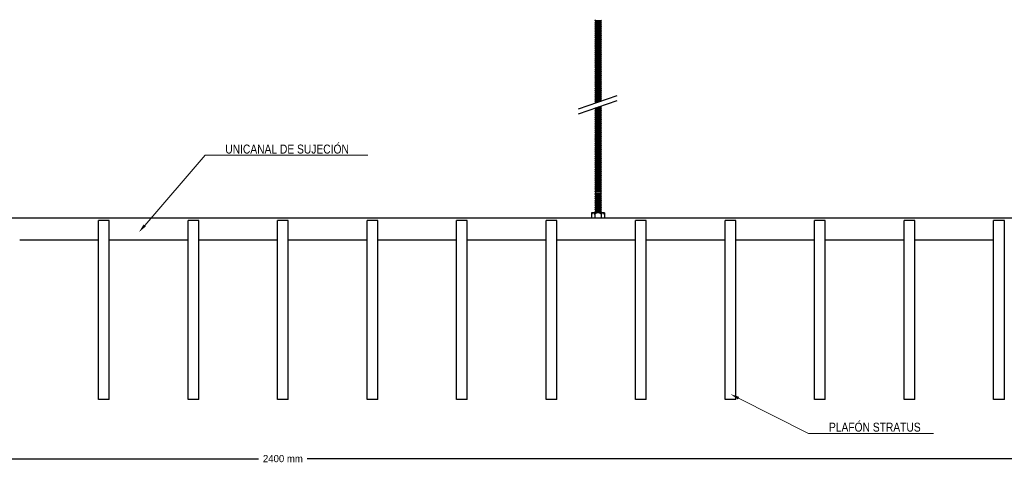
# Model space of a CAD drawing. Header units: millimetres. Extents: x 2538 to 24562, y 4449 to 23795.
# Tile 75 of 256: x 3786 to 4886, y 21122 to 21624. Entities that reach past the tile are written whole.
import ezdxf
from ezdxf import colors
from ezdxf.entities.mleader import LeaderData, LeaderLine
from ezdxf.math import Vec2, Vec3

# ---------------------------------------------------------------- set-up
doc = ezdxf.new("R2010")
doc.units = ezdxf.units.MM
doc.header["$PDMODE"] = 3
doc.linetypes.add('HIDDEN', pattern=[0.375, 0.25, -0.125])
doc.layers.add('_HD_tornillo', color=30, linetype='Continuous')
doc.layers.add('HD021_Text', color=2, linetype='Continuous', lineweight=9)
doc.layers.add('Make2D$Visible$Curves', color=7, linetype='Continuous', true_color=0x000000)
doc.layers.add('MEDIDAS', color=1, linetype='Continuous', true_color=0xff0000)
doc.styles.add('Arial Narrow', font='ARIALN.TTF')
doc.dimstyles.new('HD_DIM', dxfattribs={"dimtxt": 8, "dimasz": 2, "dimexe": 1, "dimexo": 0, "dimgap": 2, "dimtad": 0, "dimdec": 0, "dimzin": 0, "dimdsep": 46, "dimtxsty": 'Standard', "dimcen": 0, "dimclrd": 256, "dimclre": 251, "dimclrt": 7, "dimadec": 0, "dimazin": 0, "dimtp": 0.05, "dimtm": 0.05, "dimtfac": 0.6, "dimtdec": 0, "dimtofl": 0, "dimtmove": 0, "dimatfit": 3, "dimfxl": 1, "dimtolj": 2, "dimtzin": 0, "dimarcsym": 0})

# ---------------------------------------------------------------- blocks, each defined once
blk = doc.blocks.new('*D29')
at = {"layer": 'Defpoints', "color": 0, "transparency": 16777216}
for p in [(2879.7, 21199.7), (5279.7, 21199.7), (5279.7, 21133.7)]:
    blk.add_point(p, dxfattribs=at)
at = {"layer": 'MEDIDAS', "color": 251, "linetype": 'HIDDEN', "lineweight": -2, "transparency": 16777216}
for p, q in [((2879.7, 21199.7), (2879.7, 21132.7)), ((5279.7, 21199.7), (5279.7, 21132.7))]:
    blk.add_line(p, q, dxfattribs=at)
at = {"layer": 'MEDIDAS', "lineweight": -2, "transparency": 16777216}
for p, q in [((2881.7, 21133.7), (4052.3, 21133.7)), ((5277.7, 21133.7), (4107, 21133.7))]:
    blk.add_line(p, q, dxfattribs=at)
at = {"layer": 'MEDIDAS', "transparency": 16777216}
for points in [[(2881.7, 21134.1), (2881.7, 21133.4), (2879.7, 21133.7)], [(5277.7, 21134.1), (5277.7, 21133.4), (5279.7, 21133.7)]]:
    blk.add_solid(points, dxfattribs=at)
at = {"layer": 'MEDIDAS', "color": 7, "transparency": 16777216, "insert": (4079.7, 21133.7), "char_height": 8, "attachment_point": 5}
blk.add_mtext('\\A2;2400 mm', dxfattribs=at)

msp = doc.modelspace()

# ---------------------------------------------------------------- linework, layer by layer
at = {"layer": '_HD_tornillo'}
for p, q in [((4428.8, 21623.9), (4428.2, 21623.1)), ((4428.2, 21623.1), (4435.3, 21623.3)), ((4428.2, 21623.1), (4428.8, 21622.4)), ((4428.8, 21621.5), (4428.2, 21620.7)), ((4428.2, 21620.7), (4435.3, 21620.9)), ((4428.2, 21620.7), (4428.8, 21620)), ((4428.8, 21619.2), (4428.2, 21618.4)), ((4428.2, 21618.4), (4435.3, 21618.6)), ((4428.2, 21618.4), (4428.8, 21617.7)), ((4428.8, 21616.9), (4428.2, 21616.1)), ((4428.2, 21616.1), (4435.3, 21616.2)), ((4428.2, 21616.1), (4428.8, 21615.4)), ((4428.8, 21622.4), (4434.8, 21622.6)), ((4428.8, 21622.4), (4428.8, 21621.5)), ((4428.8, 21621.5), (4434.8, 21621.8)), ((4428.8, 21620), (4434.8, 21620.3)), ((4428.8, 21620), (4428.8, 21619.2)), ((4428.8, 21619.2), (4434.8, 21619.5)), ((4428.8, 21617.7), (4434.8, 21618)), ((4428.8, 21617.7), (4428.8, 21616.9)), ((4428.8, 21616.9), (4434.8, 21617.1)), ((4428.8, 21615.4), (4434.8, 21615.6)), ((4428.8, 21615.4), (4428.8, 21614.5)), ((4434.8, 21624.1), (4435.3, 21623.3)), ((4434.8, 21622.6), (4435.3, 21623.3)), ((4434.8, 21622.6), (4434.8, 21621.8)), ((4434.8, 21621.8), (4435.3, 21620.9)), ((4434.8, 21620.3), (4435.3, 21620.9)), ((4434.8, 21620.3), (4434.8, 21619.5)), ((4434.8, 21619.5), (4435.3, 21618.6)), ((4434.8, 21618), (4435.3, 21618.6)), ((4434.8, 21618), (4434.8, 21617.1)), ((4434.8, 21617.1), (4435.3, 21616.2)), ((4434.8, 21615.6), (4435.3, 21616.2)), ((4434.8, 21615.6), (4434.8, 21614.7)), ((4428.8, 21614.5), (4428.2, 21613.7)), ((4428.2, 21613.7), (4435.3, 21613.9)), ((4428.2, 21613.7), (4428.8, 21613)), ((4428.8, 21612.1), (4428.2, 21611.3)), ((4428.2, 21611.3), (4435.3, 21611.5)), ((4428.2, 21611.3), (4428.8, 21610.6)), ((4428.8, 21609.7), (4428.2, 21608.9)), ((4428.2, 21608.9), (4435.3, 21609)), ((4428.2, 21608.9), (4428.8, 21608.2)), ((4428.8, 21607.3), (4428.2, 21606.5)), ((4428.2, 21606.5), (4435.3, 21606.6)), ((4428.2, 21606.5), (4428.8, 21605.8)), ((4428.8, 21604.9), (4428.2, 21604.1)), ((4428.2, 21604.1), (4435.3, 21604.2)), ((4428.2, 21604.1), (4428.8, 21603.4)), ((4428.8, 21614.5), (4434.8, 21614.7)), ((4428.8, 21613), (4434.8, 21613.3)), ((4428.8, 21613), (4428.8, 21612.1)), ((4428.8, 21612.1), (4434.8, 21612.3)), ((4428.8, 21610.6), (4434.8, 21610.8)), ((4428.8, 21610.6), (4428.8, 21609.7)), ((4428.8, 21609.7), (4434.8, 21609.9)), ((4428.8, 21608.2), (4434.8, 21608.4)), ((4428.8, 21608.2), (4428.8, 21607.3)), ((4428.8, 21607.3), (4434.8, 21607.5)), ((4428.8, 21605.8), (4434.8, 21606)), ((4428.8, 21605.8), (4428.8, 21604.9)), ((4428.8, 21604.9), (4434.8, 21605.1)), ((4434.8, 21614.8), (4435.3, 21613.9)), ((4434.8, 21613.3), (4435.3, 21613.9)), ((4434.8, 21613.3), (4434.8, 21612.3)), ((4434.8, 21612.3), (4435.3, 21611.5)), ((4434.8, 21610.8), (4435.3, 21611.5)), ((4434.8, 21610.8), (4434.8, 21609.9)), ((4434.8, 21609.9), (4435.3, 21609)), ((4434.8, 21608.4), (4435.3, 21609)), ((4434.8, 21608.4), (4434.8, 21607.5)), ((4434.8, 21607.5), (4435.3, 21606.6)), ((4434.8, 21606), (4435.3, 21606.6)), ((4434.8, 21606), (4434.8, 21605.1)), ((4434.8, 21605.1), (4435.3, 21604.2)), ((4434.8, 21603.6), (4435.3, 21604.2)), ((4428.8, 21602.5), (4428.2, 21601.7)), ((4428.2, 21601.7), (4435.3, 21601.8)), ((4428.2, 21601.7), (4428.8, 21601)), ((4428.8, 21600.2), (4428.2, 21599.4)), ((4428.2, 21599.4), (4435.3, 21599.6)), ((4428.2, 21599.4), (4428.8, 21598.7)), ((4428.8, 21597.8), (4428.2, 21597)), ((4428.2, 21597), (4435.3, 21597.2)), ((4428.2, 21597), (4428.8, 21596.3)), ((4428.8, 21595.5), (4428.2, 21594.7)), ((4428.2, 21594.7), (4435.3, 21594.8)), ((4428.2, 21594.7), (4428.8, 21594)), ((4428.8, 21593.2), (4428.2, 21592.4)), ((4428.8, 21603.4), (4434.8, 21603.6)), ((4428.8, 21603.4), (4428.8, 21602.5)), ((4428.8, 21602.5), (4434.8, 21602.7)), ((4428.8, 21601), (4434.8, 21601.2)), ((4428.8, 21601), (4428.8, 21600.2)), ((4428.8, 21600.2), (4434.8, 21600.4)), ((4428.8, 21598.7), (4434.8, 21598.9)), ((4428.8, 21598.7), (4428.8, 21597.8)), ((4428.8, 21597.8), (4434.8, 21598.1)), ((4428.8, 21596.3), (4434.8, 21596.6)), ((4428.8, 21596.3), (4428.8, 21595.5)), ((4428.8, 21595.5), (4434.8, 21595.7)), ((4428.8, 21594), (4434.8, 21594.2)), ((4428.8, 21594), (4428.8, 21593.2)), ((4428.8, 21593.2), (4434.8, 21593.4)), ((4434.8, 21603.6), (4434.8, 21602.7)), ((4434.8, 21602.7), (4435.3, 21601.8)), ((4434.8, 21601.2), (4435.3, 21601.8)), ((4434.8, 21601.2), (4434.8, 21600.4)), ((4434.8, 21600.4), (4435.3, 21599.6)), ((4434.8, 21598.9), (4435.3, 21599.6)), ((4434.8, 21598.9), (4434.8, 21598.1)), ((4434.8, 21598.1), (4435.3, 21597.2)), ((4434.8, 21596.6), (4435.3, 21597.2)), ((4434.8, 21596.6), (4434.8, 21595.7)), ((4434.8, 21595.7), (4435.3, 21594.8)), ((4434.8, 21594.2), (4435.3, 21594.8)), ((4434.8, 21594.2), (4434.8, 21593.4)), ((4434.8, 21593.4), (4435.3, 21592.6)), ((4428.2, 21592.4), (4435.3, 21592.6)), ((4428.2, 21592.4), (4428.8, 21591.7)), ((4428.8, 21590.7), (4428.2, 21589.9)), ((4428.2, 21589.9), (4435.3, 21590)), ((4428.2, 21589.9), (4428.8, 21589.2)), ((4428.8, 21588.4), (4428.2, 21587.6)), ((4428.2, 21587.6), (4435.3, 21587.7)), ((4428.2, 21587.6), (4428.8, 21586.9)), ((4428.8, 21586), (4428.2, 21585.2)), ((4428.2, 21585.2), (4435.3, 21585.4)), ((4428.2, 21585.2), (4428.8, 21584.5)), ((4428.8, 21583.7), (4428.2, 21582.8)), ((4428.2, 21582.8), (4435.3, 21583)), ((4428.2, 21582.8), (4428.8, 21582.2)), ((4428.8, 21591.7), (4434.8, 21591.9)), ((4428.8, 21591.7), (4428.8, 21590.7)), ((4428.8, 21590.7), (4434.8, 21590.9)), ((4428.8, 21589.2), (4434.8, 21589.4)), ((4428.8, 21589.2), (4428.8, 21588.4)), ((4428.8, 21588.4), (4434.8, 21588.6)), ((4428.8, 21586.9), (4434.8, 21587.1)), ((4428.8, 21586.9), (4428.8, 21586)), ((4428.8, 21586), (4434.8, 21586.3)), ((4428.8, 21584.5), (4434.8, 21584.8)), ((4428.8, 21584.5), (4428.8, 21583.7)), ((4428.8, 21583.7), (4434.8, 21583.9)), ((4428.8, 21582.2), (4434.8, 21582.4)), ((4428.8, 21582.2), (4428.8, 21581.3)), ((4434.8, 21591.9), (4435.3, 21592.6)), ((4434.8, 21591.9), (4434.8, 21590.9)), ((4434.8, 21590.9), (4435.3, 21590)), ((4434.8, 21589.4), (4435.3, 21590)), ((4434.8, 21589.4), (4434.8, 21588.6)), ((4434.8, 21588.6), (4435.3, 21587.7)), ((4434.8, 21587.1), (4435.3, 21587.7)), ((4434.8, 21587.1), (4434.8, 21586.3)), ((4434.8, 21586.3), (4435.3, 21585.4)), ((4434.8, 21584.8), (4435.3, 21585.4)), ((4434.8, 21584.8), (4434.8, 21583.9)), ((4434.8, 21583.9), (4435.3, 21583)), ((4434.8, 21582.4), (4435.3, 21583)), ((4434.8, 21582.4), (4434.8, 21581.5)), ((4428.8, 21581.3), (4428.2, 21580.4)), ((4428.2, 21580.4), (4435.3, 21580.6)), ((4428.2, 21580.4), (4428.8, 21579.8)), ((4428.8, 21578.9), (4428.2, 21578.1)), ((4428.2, 21578.1), (4435.3, 21578.2)), ((4428.2, 21578.1), (4428.8, 21577.4)), ((4428.8, 21576.6), (4428.2, 21575.8)), ((4428.2, 21575.8), (4435.3, 21575.9)), ((4428.2, 21575.8), (4428.8, 21575.1)), ((4428.8, 21574.2), (4428.2, 21573.4)), ((4428.2, 21573.4), (4435.3, 21573.6)), ((4428.2, 21573.4), (4428.8, 21572.7)), ((4428.8, 21571.9), (4428.2, 21571)), ((4428.2, 21571), (4435.3, 21571.2)), ((4428.2, 21571), (4428.8, 21570.4)), ((4428.8, 21581.3), (4434.8, 21581.5)), ((4428.8, 21579.8), (4434.8, 21580)), ((4428.8, 21579.8), (4428.8, 21578.9)), ((4428.8, 21578.9), (4434.8, 21579.1)), ((4428.8, 21577.4), (4434.8, 21577.6)), ((4428.8, 21577.4), (4428.8, 21576.6)), ((4428.8, 21576.6), (4434.8, 21576.8)), ((4428.8, 21575.1), (4434.8, 21575.3)), ((4428.8, 21575.1), (4428.8, 21574.2)), ((4428.8, 21574.2), (4434.8, 21574.5)), ((4428.8, 21572.7), (4434.8, 21573)), ((4428.8, 21572.7), (4428.8, 21571.9)), ((4428.8, 21571.9), (4434.8, 21572.1)), ((4434.8, 21581.5), (4435.3, 21580.6)), ((4434.8, 21580), (4435.3, 21580.6)), ((4434.8, 21580), (4434.8, 21579.1)), ((4434.8, 21579.1), (4435.3, 21578.2)), ((4434.8, 21577.6), (4435.3, 21578.2)), ((4434.8, 21577.6), (4434.8, 21576.8)), ((4434.8, 21576.8), (4435.3, 21575.9)), ((4434.8, 21575.3), (4435.3, 21575.9)), ((4434.8, 21575.3), (4434.8, 21574.5)), ((4434.8, 21574.5), (4435.3, 21573.6)), ((4434.8, 21573), (4435.3, 21573.6)), ((4434.8, 21573), (4434.8, 21572.1)), ((4434.8, 21572.1), (4435.3, 21571.2)), ((4434.8, 21570.6), (4435.3, 21571.2)), ((4428.8, 21569.4), (4428.2, 21568.6)), ((4428.2, 21568.6), (4435.3, 21568.8)), ((4428.2, 21568.6), (4428.8, 21568)), ((4428.8, 21567), (4428.2, 21566.2)), ((4428.2, 21566.2), (4435.3, 21566.4)), ((4428.2, 21566.2), (4428.8, 21565.5)), ((4428.8, 21564.6), (4428.2, 21563.8)), ((4428.2, 21563.8), (4435.3, 21564)), ((4428.2, 21563.8), (4428.8, 21563.1)), ((4428.8, 21562.2), (4428.2, 21561.4)), ((4428.2, 21561.4), (4435.3, 21561.6)), ((4428.2, 21561.4), (4428.8, 21560.7)), ((4428.8, 21570.4), (4434.8, 21570.6)), ((4428.8, 21570.4), (4428.8, 21569.4)), ((4428.8, 21569.4), (4434.8, 21569.7)), ((4428.8, 21568), (4434.8, 21568.2)), ((4428.8, 21568), (4428.8, 21567)), ((4428.8, 21567), (4434.8, 21567.3)), ((4428.8, 21565.5), (4434.8, 21565.8)), ((4428.8, 21565.5), (4428.8, 21564.6)), ((4428.8, 21564.6), (4434.8, 21564.9)), ((4428.8, 21563.1), (4434.8, 21563.4)), ((4428.8, 21563.1), (4428.8, 21562.2)), ((4428.8, 21562.2), (4434.8, 21562.4)), ((4428.8, 21560.7), (4434.8, 21561)), ((4428.8, 21560.7), (4428.8, 21559.8)), ((4428.8, 21559.8), (4434.8, 21560.1)), ((4434.8, 21570.6), (4434.8, 21569.7)), ((4434.8, 21569.7), (4435.3, 21568.8)), ((4434.8, 21568.2), (4435.3, 21568.8)), ((4434.8, 21568.2), (4434.8, 21567.3)), ((4434.8, 21567.3), (4435.3, 21566.4)), ((4434.8, 21565.8), (4435.3, 21566.4)), ((4434.8, 21565.8), (4434.8, 21564.9)), ((4434.8, 21564.9), (4435.3, 21564)), ((4434.8, 21563.4), (4435.3, 21564)), ((4434.8, 21563.4), (4434.8, 21562.4)), ((4434.8, 21562.5), (4435.3, 21561.6)), ((4434.8, 21561), (4435.3, 21561.6)), ((4434.8, 21561), (4434.8, 21560.1)), ((4434.8, 21560.1), (4435.3, 21559.2)), ((4428.8, 21559.8), (4428.2, 21559)), ((4428.2, 21559), (4435.3, 21559.2)), ((4428.2, 21559), (4428.8, 21558.3)), ((4428.8, 21557.5), (4428.2, 21556.7)), ((4428.2, 21556.7), (4435.3, 21556.9)), ((4428.2, 21556.7), (4428.8, 21556.1)), ((4428.8, 21555.2), (4428.2, 21554.4)), ((4428.2, 21554.4), (4435.3, 21554.5)), ((4428.2, 21554.4), (4428.8, 21553.7)), ((4428.8, 21552.8), (4428.2, 21552)), ((4428.2, 21552), (4435.3, 21552.2)), ((4428.2, 21552), (4428.8, 21551.3)), ((4428.8, 21550.6), (4428.2, 21549.7)), ((4428.2, 21549.7), (4435.3, 21549.9)), ((4428.2, 21549.7), (4428.8, 21549.1)), ((4428.8, 21558.3), (4434.8, 21558.6)), ((4428.8, 21558.3), (4428.8, 21557.5)), ((4428.8, 21557.5), (4434.8, 21557.8)), ((4428.8, 21556.1), (4434.8, 21556.3)), ((4428.8, 21556.1), (4428.8, 21555.2)), ((4428.8, 21555.2), (4434.8, 21555.4)), ((4428.8, 21553.7), (4434.8, 21553.9)), ((4428.8, 21553.7), (4428.8, 21552.8)), ((4428.8, 21552.8), (4434.8, 21553.1)), ((4428.8, 21551.3), (4434.8, 21551.6)), ((4428.8, 21551.3), (4428.8, 21550.6)), ((4428.8, 21550.6), (4434.8, 21550.8)), ((4428.8, 21549.1), (4434.8, 21549.3)), ((4428.8, 21549.1), (4428.8, 21548)), ((4434.8, 21558.6), (4435.3, 21559.2)), ((4434.8, 21558.6), (4434.8, 21557.8)), ((4434.8, 21557.8), (4435.3, 21556.9)), ((4434.8, 21556.3), (4435.3, 21556.9)), ((4434.8, 21556.3), (4434.8, 21555.4)), ((4434.8, 21555.4), (4435.3, 21554.5)), ((4434.8, 21553.9), (4435.3, 21554.5)), ((4434.8, 21553.9), (4434.8, 21553.1)), ((4434.8, 21553.1), (4435.3, 21552.2)), ((4434.8, 21551.6), (4435.3, 21552.2)), ((4434.8, 21551.6), (4434.8, 21550.8)), ((4434.8, 21550.8), (4435.3, 21549.9)), ((4434.8, 21549.3), (4435.3, 21549.9)), ((4434.8, 21549.3), (4434.8, 21548.3)), ((4409.8, 21524.6), (4453.3, 21539.6)), ((4428.8, 21548), (4428.2, 21547.2)), ((4428.2, 21547.2), (4435.3, 21547.4)), ((4428.2, 21547.2), (4428.8, 21546.5)), ((4428.8, 21545.7), (4428.2, 21544.9)), ((4428.2, 21544.9), (4435.3, 21545.1)), ((4428.2, 21544.9), (4428.8, 21544.2)), ((4428.8, 21543.4), (4428.2, 21542.6)), ((4428.2, 21542.6), (4435.3, 21542.7)), ((4428.2, 21542.6), (4428.8, 21541.9)), ((4428.8, 21541), (4428.2, 21540.2)), ((4428.2, 21540.2), (4435.3, 21540.4)), ((4428.2, 21540.2), (4428.8, 21539.5)), ((4428.8, 21538.6), (4428.2, 21537.8)), ((4428.8, 21548), (4434.8, 21548.3)), ((4428.8, 21546.5), (4434.8, 21546.8)), ((4428.8, 21546.5), (4428.8, 21545.7)), ((4428.8, 21545.7), (4434.8, 21546)), ((4428.8, 21544.2), (4434.8, 21544.5)), ((4428.8, 21544.2), (4428.8, 21543.4)), ((4428.8, 21543.4), (4434.8, 21543.6)), ((4428.8, 21541.9), (4434.8, 21542.1)), ((4428.8, 21541.9), (4428.8, 21541)), ((4428.8, 21541), (4434.8, 21541.2)), ((4428.8, 21539.5), (4434.8, 21539.7)), ((4428.8, 21539.5), (4428.8, 21538.6)), ((4428.8, 21538.6), (4434.8, 21538.8)), ((4434.8, 21548.3), (4435.3, 21547.4)), ((4434.8, 21546.8), (4435.3, 21547.4)), ((4434.8, 21546.8), (4434.8, 21546)), ((4434.8, 21546), (4435.3, 21545.1)), ((4434.8, 21544.5), (4435.3, 21545.1)), ((4434.8, 21544.5), (4434.8, 21543.6)), ((4434.8, 21543.6), (4435.3, 21542.7)), ((4434.8, 21542.1), (4435.3, 21542.7)), ((4434.8, 21542.1), (4434.8, 21541.2)), ((4434.8, 21541.2), (4435.3, 21540.4)), ((4434.8, 21539.7), (4435.3, 21540.4)), ((4434.8, 21539.7), (4434.8, 21538.8)), ((4434.8, 21538.8), (4435.3, 21538)), ((4409.8, 21519), (4453.3, 21534)), ((4428.2, 21537.8), (4435.3, 21538)), ((4428.2, 21537.8), (4428.8, 21537.1)), ((4428.8, 21536.2), (4428.2, 21535.4)), ((4428.2, 21535.4), (4435.3, 21535.6)), ((4428.2, 21535.4), (4428.8, 21534.7)), ((4428.8, 21533.9), (4428.2, 21533.1)), ((4428.2, 21533.1), (4434.8, 21533.3)), ((4428.2, 21533.1), (4428.8, 21532.4)), ((4428.8, 21531.6), (4428.5, 21531.1)), ((4428.8, 21537.1), (4434.8, 21537.3)), ((4428.8, 21537.1), (4428.8, 21536.2)), ((4428.8, 21536.2), (4434.8, 21536.5)), ((4428.8, 21534.7), (4434.8, 21535)), ((4428.8, 21534.7), (4428.8, 21533.9)), ((4428.8, 21533.9), (4434.8, 21534.2)), ((4428.8, 21532.4), (4432.9, 21532.6)), ((4428.8, 21532.4), (4428.8, 21531.6)), ((4428.8, 21531.6), (4430.1, 21531.6)), ((4433.8, 21527.2), (4435.3, 21527.3)), ((4434.8, 21537.3), (4435.3, 21538)), ((4434.8, 21537.3), (4434.8, 21536.5)), ((4434.8, 21536.5), (4435.3, 21535.6)), ((4434.8, 21535), (4435.3, 21535.6)), ((4434.8, 21535), (4434.8, 21534.2)), ((4434.8, 21534.2), (4435.2, 21533.4)), ((4434.8, 21526.7), (4435.3, 21527.3)), ((4435, 21527.7), (4435.3, 21527.3)), ((4428.8, 21525.5), (4428.2, 21524.7)), ((4428.2, 21524.7), (4435.3, 21524.8)), ((4428.2, 21524.7), (4428.8, 21524)), ((4428.8, 21523.1), (4428.2, 21522.2)), ((4428.2, 21522.2), (4435.3, 21522.4)), ((4428.2, 21522.2), (4428.8, 21521.6)), ((4428.8, 21520.6), (4428.2, 21519.8)), ((4428.2, 21519.8), (4435.3, 21520)), ((4428.2, 21519.8), (4428.8, 21519.1)), ((4428.8, 21518.2), (4428.2, 21517.4)), ((4428.2, 21517.4), (4435.3, 21517.6)), ((4428.2, 21517.4), (4428.8, 21516.7)), ((4428.8, 21525.5), (4434.8, 21525.7)), ((4428.8, 21524), (4434.8, 21524.2)), ((4428.8, 21524), (4428.8, 21523.1)), ((4428.8, 21523.1), (4434.8, 21523.3)), ((4428.8, 21521.6), (4434.8, 21521.8)), ((4428.8, 21521.6), (4428.8, 21520.6)), ((4428.8, 21520.6), (4434.8, 21520.9)), ((4428.8, 21519.1), (4434.8, 21519.4)), ((4428.8, 21519.1), (4428.8, 21518.2)), ((4428.8, 21518.2), (4434.8, 21518.5)), ((4428.8, 21516.7), (4434.8, 21517)), ((4428.8, 21516.7), (4428.8, 21515.8)), ((4428.8, 21515.8), (4434.8, 21516)), ((4431.9, 21526.6), (4434.8, 21526.7)), ((4434.8, 21526.7), (4434.8, 21525.7)), ((4434.8, 21525.7), (4435.3, 21524.8)), ((4434.8, 21524.2), (4435.3, 21524.8)), ((4434.8, 21524.2), (4434.8, 21523.3)), ((4434.8, 21523.3), (4435.3, 21522.4)), ((4434.8, 21521.8), (4435.3, 21522.4)), ((4434.8, 21521.8), (4434.8, 21520.9)), ((4434.8, 21520.9), (4435.3, 21520)), ((4434.8, 21519.4), (4435.3, 21520)), ((4434.8, 21519.4), (4434.8, 21518.5)), ((4434.8, 21518.5), (4435.3, 21517.6)), ((4434.8, 21517), (4435.3, 21517.6)), ((4434.8, 21517), (4434.8, 21516)), ((4434.8, 21516), (4435.3, 21515.2)), ((4428.8, 21515.8), (4428.2, 21515)), ((4428.2, 21515), (4435.3, 21515.2)), ((4428.2, 21515), (4428.8, 21514.3)), ((4428.8, 21513.4), (4428.2, 21512.6)), ((4428.2, 21512.6), (4435.3, 21512.7)), ((4428.2, 21512.6), (4428.8, 21511.9)), ((4428.8, 21511), (4428.2, 21510.1)), ((4428.2, 21510.1), (4435.3, 21510.3)), ((4428.2, 21510.1), (4428.8, 21509.5)), ((4428.8, 21508.5), (4428.2, 21507.7)), ((4428.2, 21507.7), (4435.3, 21507.9)), ((4428.2, 21507.7), (4428.8, 21507)), ((4428.8, 21506.1), (4428.2, 21505.3)), ((4428.2, 21505.3), (4435.3, 21505.5)), ((4428.2, 21505.3), (4428.8, 21504.6)), ((4428.8, 21514.3), (4434.8, 21514.5)), ((4428.8, 21514.3), (4428.8, 21513.4)), ((4428.8, 21513.4), (4434.8, 21513.6)), ((4428.8, 21511.9), (4434.8, 21512.1)), ((4428.8, 21511.9), (4428.8, 21511)), ((4428.8, 21511), (4434.8, 21511.2)), ((4428.8, 21509.5), (4434.8, 21509.7)), ((4428.8, 21509.5), (4428.8, 21508.5)), ((4428.8, 21508.5), (4434.8, 21508.8)), ((4428.8, 21507), (4434.8, 21507.3)), ((4428.8, 21507), (4428.8, 21506.1)), ((4428.8, 21506.1), (4434.8, 21506.4)), ((4434.8, 21514.5), (4435.3, 21515.2)), ((4434.8, 21514.5), (4434.8, 21513.6)), ((4434.8, 21513.6), (4435.3, 21512.7)), ((4434.8, 21512.1), (4435.3, 21512.7)), ((4434.8, 21512.1), (4434.8, 21511.2)), ((4434.8, 21511.2), (4435.3, 21510.3)), ((4434.8, 21509.7), (4435.3, 21510.3)), ((4434.8, 21509.7), (4434.8, 21508.8)), ((4434.8, 21508.8), (4435.3, 21507.9)), ((4434.8, 21507.3), (4435.3, 21507.9)), ((4434.8, 21507.3), (4434.8, 21506.3)), ((4434.8, 21506.4), (4435.3, 21505.5)), ((4434.8, 21504.9), (4435.3, 21505.5)), ((4428.8, 21503.7), (4428.2, 21502.9)), ((4428.2, 21502.9), (4435.3, 21503)), ((4428.2, 21502.9), (4428.8, 21502.2)), ((4428.8, 21501.3), (4428.2, 21500.5)), ((4428.2, 21500.5), (4435.3, 21500.6)), ((4428.2, 21500.5), (4428.8, 21499.8)), ((4428.8, 21498.9), (4428.2, 21498.1)), ((4428.2, 21498.1), (4435.3, 21498.2)), ((4428.2, 21498.1), (4428.8, 21497.4)), ((4428.8, 21496.4), (4428.2, 21495.6)), ((4428.2, 21495.6), (4435.3, 21495.8)), ((4428.2, 21495.6), (4428.8, 21494.9)), ((4428.8, 21494), (4428.2, 21493.2)), ((4428.8, 21504.6), (4434.8, 21504.9)), ((4428.8, 21504.6), (4428.8, 21503.7)), ((4428.8, 21503.7), (4434.8, 21503.9)), ((4428.8, 21502.2), (4434.8, 21502.4)), ((4428.8, 21502.2), (4428.8, 21501.3)), ((4428.8, 21501.3), (4434.8, 21501.5)), ((4428.8, 21499.8), (4434.8, 21500)), ((4428.8, 21499.8), (4428.8, 21498.9)), ((4428.8, 21498.9), (4434.8, 21499.1)), ((4428.8, 21497.4), (4434.8, 21497.6)), ((4428.8, 21497.4), (4428.8, 21496.4)), ((4428.8, 21496.4), (4434.8, 21496.7)), ((4428.8, 21494.9), (4434.8, 21495.2)), ((4428.8, 21494.9), (4428.8, 21494)), ((4428.8, 21494), (4434.8, 21494.3)), ((4434.8, 21504.9), (4434.8, 21503.9)), ((4434.8, 21503.9), (4435.3, 21503)), ((4434.8, 21502.4), (4435.3, 21503)), ((4434.8, 21502.4), (4434.8, 21501.5)), ((4434.8, 21501.5), (4435.3, 21500.6)), ((4434.8, 21500), (4435.3, 21500.6)), ((4434.8, 21500), (4434.8, 21499.1)), ((4434.8, 21499.1), (4435.3, 21498.2)), ((4434.8, 21497.6), (4435.3, 21498.2)), ((4434.8, 21497.6), (4434.8, 21496.7)), ((4434.8, 21496.7), (4435.3, 21495.8)), ((4434.8, 21495.2), (4435.3, 21495.8)), ((4434.8, 21495.2), (4434.8, 21494.3)), ((4434.8, 21494.3), (4435.3, 21493.4)), ((4428.2, 21493.2), (4435.3, 21493.4)), ((4428.2, 21493.2), (4428.8, 21492.5)), ((4428.8, 21491.6), (4428.2, 21490.8)), ((4428.2, 21490.8), (4435.3, 21490.9)), ((4428.2, 21490.8), (4428.8, 21490.1)), ((4428.8, 21489.2), (4428.2, 21488.4)), ((4428.2, 21488.4), (4435.3, 21488.5)), ((4428.2, 21488.4), (4428.8, 21487.7)), ((4428.8, 21486.7), (4428.2, 21485.9)), ((4428.2, 21485.9), (4435.3, 21486.1)), ((4428.2, 21485.9), (4428.8, 21485.2)), ((4428.8, 21484.3), (4428.2, 21483.5)), ((4428.2, 21483.5), (4435.3, 21483.7)), ((4428.2, 21483.5), (4428.8, 21482.8)), ((4428.8, 21492.5), (4434.8, 21492.8)), ((4428.8, 21492.5), (4428.8, 21491.6)), ((4428.8, 21491.6), (4434.8, 21491.8)), ((4428.8, 21490.1), (4434.8, 21490.3)), ((4428.8, 21490.1), (4428.8, 21489.2)), ((4428.8, 21489.2), (4434.8, 21489.4)), ((4428.8, 21487.7), (4434.8, 21487.9)), ((4428.8, 21487.7), (4428.8, 21486.7)), ((4428.8, 21486.7), (4434.8, 21487)), ((4428.8, 21485.2), (4434.8, 21485.5)), ((4428.8, 21485.2), (4428.8, 21484.3)), ((4428.8, 21484.3), (4434.8, 21484.6)), ((4428.8, 21482.8), (4434.8, 21483.1)), ((4434.8, 21492.8), (4435.3, 21493.4)), ((4434.8, 21492.8), (4434.8, 21491.8)), ((4434.8, 21491.8), (4435.3, 21490.9)), ((4434.8, 21490.3), (4435.3, 21490.9)), ((4434.8, 21490.3), (4434.8, 21489.4)), ((4434.8, 21489.4), (4435.3, 21488.5)), ((4434.8, 21487.9), (4435.3, 21488.5)), ((4434.8, 21487.9), (4434.8, 21487)), ((4434.8, 21487), (4435.3, 21486.1)), ((4434.8, 21485.5), (4435.3, 21486.1)), ((4434.8, 21485.5), (4434.8, 21484.6)), ((4434.8, 21484.6), (4435.3, 21483.7)), ((4434.8, 21483.1), (4435.3, 21483.7)), ((4434.8, 21483.1), (4434.8, 21482.2)), ((4428.8, 21481.9), (4428.2, 21481.1)), ((4428.2, 21481.1), (4435.3, 21481.3)), ((4428.2, 21481.1), (4428.8, 21480.4)), ((4428.8, 21479.5), (4428.2, 21478.7)), ((4428.2, 21478.7), (4435.3, 21478.8)), ((4428.2, 21478.7), (4428.8, 21478)), ((4428.8, 21477.1), (4428.2, 21476.3)), ((4428.2, 21476.3), (4435.3, 21476.4)), ((4428.2, 21476.3), (4428.8, 21475.6)), ((4428.8, 21474.6), (4428.2, 21473.8)), ((4428.2, 21473.8), (4435.3, 21474)), ((4428.2, 21473.8), (4428.8, 21473.1)), ((4428.8, 21472.2), (4428.2, 21471.4)), ((4428.8, 21482.8), (4428.8, 21481.9)), ((4428.8, 21481.9), (4434.8, 21482.2)), ((4428.8, 21480.4), (4434.8, 21480.7)), ((4428.8, 21480.4), (4428.8, 21479.5)), ((4428.8, 21479.5), (4434.8, 21479.7)), ((4428.8, 21478), (4434.8, 21478.2)), ((4428.8, 21478), (4428.8, 21477.1)), ((4428.8, 21477.1), (4434.8, 21477.3)), ((4428.8, 21475.6), (4434.8, 21475.8)), ((4428.8, 21475.6), (4428.8, 21474.6)), ((4428.8, 21474.6), (4434.8, 21474.9)), ((4428.8, 21473.1), (4434.8, 21473.4)), ((4428.8, 21473.1), (4428.8, 21472.2)), ((4428.8, 21472.2), (4434.8, 21472.5)), ((4434.8, 21482.2), (4435.3, 21481.3)), ((4434.8, 21480.7), (4435.3, 21481.3)), ((4434.8, 21480.7), (4434.8, 21479.7)), ((4434.8, 21479.7), (4435.3, 21478.8)), ((4434.8, 21478.2), (4435.3, 21478.8)), ((4434.8, 21478.2), (4434.8, 21477.3)), ((4434.8, 21477.3), (4435.3, 21476.4)), ((4434.8, 21475.8), (4435.3, 21476.4)), ((4434.8, 21475.8), (4434.8, 21474.9)), ((4434.8, 21474.9), (4435.3, 21474)), ((4434.8, 21473.4), (4435.3, 21474)), ((4434.8, 21473.4), (4434.8, 21472.5)), ((4434.8, 21472.5), (4435.3, 21471.6)), ((4428.2, 21471.4), (4435.3, 21471.6)), ((4428.2, 21471.4), (4428.8, 21470.7)), ((4428.8, 21469.8), (4428.2, 21469)), ((4428.2, 21469), (4435.3, 21469.2)), ((4428.2, 21469), (4428.8, 21468.3)), ((4428.8, 21467.4), (4428.2, 21466.6)), ((4428.2, 21466.6), (4435.3, 21466.7)), ((4428.2, 21466.6), (4428.8, 21465.9)), ((4428.8, 21465), (4428.2, 21464.2)), ((4428.2, 21464.2), (4435.3, 21464.3)), ((4428.2, 21464.2), (4428.8, 21463.5)), ((4428.8, 21462.6), (4428.2, 21461.7)), ((4428.2, 21461.7), (4435.3, 21461.9)), ((4428.2, 21461.7), (4428.8, 21461.1)), ((4428.8, 21470.7), (4434.8, 21471)), ((4428.8, 21470.7), (4428.8, 21469.8)), ((4428.8, 21469.8), (4434.8, 21470.1)), ((4428.8, 21468.3), (4434.8, 21468.6)), ((4428.8, 21468.3), (4428.8, 21467.4)), ((4428.8, 21467.4), (4434.8, 21467.6)), ((4428.8, 21465.9), (4434.8, 21466.1)), ((4428.8, 21465.9), (4428.8, 21465)), ((4428.8, 21465), (4434.8, 21465.2)), ((4428.8, 21463.5), (4434.8, 21463.7)), ((4428.8, 21463.5), (4428.8, 21462.6)), ((4428.8, 21462.6), (4434.8, 21462.8)), ((4428.8, 21461.1), (4434.8, 21461.3)), ((4428.8, 21461.1), (4428.8, 21460.1)), ((4434.8, 21471), (4435.3, 21471.6)), ((4434.8, 21471), (4434.8, 21470.1)), ((4434.8, 21470.1), (4435.3, 21469.2)), ((4434.8, 21468.6), (4435.3, 21469.2)), ((4434.8, 21468.6), (4434.8, 21467.6)), ((4434.8, 21467.6), (4435.3, 21466.7)), ((4434.8, 21466.1), (4435.3, 21466.7)), ((4434.8, 21466.1), (4434.8, 21465.2)), ((4434.8, 21465.2), (4435.3, 21464.3)), ((4434.8, 21463.7), (4435.3, 21464.3)), ((4434.8, 21463.7), (4434.8, 21462.8)), ((4434.8, 21462.8), (4435.3, 21461.9)), ((4434.8, 21461.3), (4435.3, 21461.9)), ((4434.8, 21461.3), (4434.8, 21460.4)), ((4428.8, 21460.1), (4428.2, 21459.3)), ((4428.2, 21459.3), (4435.3, 21459.5)), ((4428.2, 21459.3), (4428.8, 21458.6)), ((4428.8, 21457.7), (4428.2, 21456.9)), ((4428.2, 21456.9), (4435.3, 21457.1)), ((4428.2, 21456.9), (4428.8, 21456.2)), ((4428.8, 21455.3), (4428.2, 21454.5)), ((4428.2, 21454.5), (4435.3, 21454.6)), ((4428.2, 21454.5), (4428.8, 21453.8)), ((4428.8, 21452.9), (4428.2, 21452.1)), ((4428.2, 21452.1), (4435.3, 21452.2)), ((4428.2, 21452.1), (4428.8, 21451.4)), ((4428.8, 21450.5), (4428.2, 21449.6)), ((4428.8, 21460.1), (4434.8, 21460.4)), ((4428.8, 21458.6), (4434.8, 21458.9)), ((4428.8, 21458.6), (4428.8, 21457.7)), ((4428.8, 21457.7), (4434.8, 21457.9)), ((4428.8, 21456.2), (4434.8, 21456.5)), ((4428.8, 21456.2), (4428.8, 21455.3)), ((4428.8, 21455.3), (4434.8, 21455.5)), ((4428.8, 21453.8), (4434.8, 21454)), ((4428.8, 21453.8), (4428.8, 21452.9)), ((4428.8, 21452.9), (4434.8, 21453.1)), ((4428.8, 21451.4), (4434.8, 21451.6)), ((4428.8, 21451.4), (4428.8, 21450.5)), ((4428.8, 21450.5), (4434.8, 21450.7)), ((4434.8, 21460.4), (4435.3, 21459.5)), ((4434.8, 21458.9), (4435.3, 21459.5)), ((4434.8, 21458.9), (4434.8, 21457.9)), ((4434.8, 21458), (4435.3, 21457.1)), ((4434.8, 21456.5), (4435.3, 21457.1)), ((4434.8, 21456.5), (4434.8, 21455.5)), ((4434.8, 21455.5), (4435.3, 21454.6)), ((4434.8, 21454), (4435.3, 21454.6)), ((4434.8, 21454), (4434.8, 21453.1)), ((4434.8, 21453.1), (4435.3, 21452.2)), ((4434.8, 21451.6), (4435.3, 21452.2)), ((4434.8, 21451.6), (4434.8, 21450.7)), ((4434.8, 21450.7), (4435.3, 21449.8)), ((4428.2, 21449.6), (4435.3, 21449.8)), ((4428.2, 21449.6), (4428.8, 21449)), ((4428.8, 21448), (4428.2, 21447.2)), ((4428.2, 21447.2), (4435.3, 21447.4)), ((4428.2, 21447.2), (4428.8, 21446.5)), ((4428.8, 21445.6), (4428.2, 21444.8)), ((4428.2, 21444.8), (4435.3, 21445)), ((4428.2, 21444.8), (4428.8, 21444.1)), ((4428.8, 21443.2), (4428.2, 21442.4)), ((4428.2, 21442.4), (4435.3, 21442.6)), ((4428.2, 21442.4), (4428.8, 21441.7)), ((4428.8, 21440.6), (4428.2, 21439.8)), ((4428.2, 21439.8), (4435.3, 21440)), ((4428.2, 21439.8), (4428.8, 21439.1)), ((4428.8, 21449), (4434.8, 21449.2)), ((4428.8, 21449), (4428.8, 21448)), ((4428.8, 21448), (4434.8, 21448.3)), ((4428.8, 21446.5), (4434.8, 21446.8)), ((4428.8, 21446.5), (4428.8, 21445.6)), ((4428.8, 21445.6), (4434.8, 21445.8)), ((4428.8, 21444.1), (4434.8, 21444.3)), ((4428.8, 21444.1), (4428.8, 21443.2)), ((4428.8, 21443.2), (4434.8, 21443.4)), ((4428.8, 21441.7), (4434.8, 21441.9)), ((4428.8, 21441.7), (4428.8, 21440.6)), ((4428.8, 21440.6), (4434.8, 21440.9)), ((4428.8, 21439.1), (4434.8, 21439.4)), ((4428.8, 21439.1), (4428.8, 21438.2)), ((4434.8, 21449.2), (4435.3, 21449.8)), ((4434.8, 21449.2), (4434.8, 21448.3)), ((4434.8, 21448.3), (4435.3, 21447.4)), ((4434.8, 21446.8), (4435.3, 21447.4)), ((4434.8, 21446.8), (4434.8, 21445.8)), ((4434.8, 21445.8), (4435.3, 21445)), ((4434.8, 21444.3), (4435.3, 21445)), ((4434.8, 21444.3), (4434.8, 21443.4)), ((4434.8, 21443.4), (4435.3, 21442.6)), ((4434.8, 21441.9), (4435.3, 21442.6)), ((4434.8, 21441.9), (4434.8, 21440.9)), ((4434.8, 21440.9), (4435.3, 21440)), ((4434.8, 21439.4), (4435.3, 21440)), ((4434.8, 21439.4), (4434.8, 21438.4)), ((4428.8, 21438.2), (4428.2, 21437.4)), ((4428.2, 21437.4), (4435.3, 21437.6)), ((4428.2, 21437.4), (4428.8, 21436.7)), ((4428.8, 21435.8), (4428.2, 21435)), ((4428.2, 21435), (4435.3, 21435.1)), ((4428.2, 21435), (4428.8, 21434.3)), ((4428.8, 21433.4), (4428.2, 21432.3)), ((4428.2, 21432.3), (4435.3, 21432.5)), ((4428.2, 21432.3), (4428.8, 21431.6)), ((4428.8, 21430.3), (4428.2, 21429.3)), ((4428.2, 21429.3), (4435.3, 21429.5)), ((4428.2, 21429.3), (4428.8, 21428.6)), ((4428.8, 21438.2), (4434.8, 21438.4)), ((4428.8, 21436.7), (4434.8, 21436.9)), ((4428.8, 21436.7), (4428.8, 21435.8)), ((4428.8, 21435.8), (4434.8, 21436)), ((4428.8, 21434.3), (4434.8, 21434.5)), ((4428.8, 21434.3), (4428.8, 21433.4)), ((4428.8, 21433.1), (4434.8, 21433.3)), ((4428.8, 21431.6), (4434.8, 21431.8)), ((4428.8, 21431.6), (4428.8, 21430.3)), ((4428.8, 21430.1), (4434.8, 21430.3)), ((4428.8, 21428.6), (4434.8, 21428.8)), ((4428.8, 21428.6), (4428.8, 21427.4)), ((4434.8, 21438.4), (4435.3, 21437.6)), ((4434.8, 21436.9), (4435.3, 21437.6)), ((4434.8, 21436.9), (4434.8, 21436)), ((4434.8, 21436), (4435.3, 21435.1)), ((4434.8, 21434.5), (4435.3, 21435.1)), ((4434.8, 21434.5), (4434.8, 21433.6)), ((4434.8, 21433.6), (4435.3, 21432.5)), ((4434.8, 21431.8), (4435.3, 21432.5)), ((4434.8, 21431.8), (4434.8, 21430.5)), ((4434.8, 21430.5), (4435.3, 21429.5)), ((4434.8, 21428.8), (4435.3, 21429.5)), ((4434.8, 21428.8), (4434.8, 21427.7)), ((4428.8, 21427.4), (4428.2, 21426.6)), ((4428.2, 21426.6), (4435.3, 21426.8)), ((4428.2, 21426.6), (4428.8, 21425.9)), ((4428.8, 21425), (4428.2, 21424.2)), ((4428.2, 21424.2), (4435.3, 21424.4)), ((4428.2, 21424.2), (4428.8, 21423.5)), ((4428.8, 21422.6), (4428.2, 21421.8)), ((4428.2, 21421.8), (4435.3, 21421.9)), ((4428.2, 21421.8), (4428.8, 21421.1)), ((4428.8, 21420.2), (4428.2, 21419.4)), ((4428.2, 21419.4), (4435.3, 21419.5)), ((4428.2, 21419.4), (4428.8, 21418.7)), ((4428.8, 21417.8), (4428.2, 21416.9)), ((4428.2, 21416.9), (4435.3, 21417.1)), ((4428.8, 21427.4), (4434.8, 21427.7)), ((4428.8, 21425.9), (4434.8, 21426.2)), ((4428.8, 21425.9), (4428.8, 21425)), ((4428.8, 21425), (4434.8, 21425.2)), ((4428.8, 21423.5), (4434.8, 21423.8)), ((4428.8, 21423.5), (4428.8, 21422.6)), ((4428.8, 21422.6), (4434.8, 21422.8)), ((4428.8, 21421.1), (4434.8, 21421.3)), ((4428.8, 21421.1), (4428.8, 21420.2)), ((4428.8, 21420.2), (4434.8, 21420.4)), ((4428.8, 21418.7), (4434.8, 21418.9)), ((4428.8, 21418.7), (4428.8, 21417.8)), ((4428.8, 21417.8), (4434.8, 21418)), ((4434.8, 21427.7), (4435.3, 21426.8)), ((4434.8, 21426.2), (4435.3, 21426.8)), ((4434.8, 21426.2), (4434.8, 21425.2)), ((4434.8, 21425.3), (4435.3, 21424.4)), ((4434.8, 21423.8), (4435.3, 21424.4)), ((4434.8, 21423.8), (4434.8, 21422.8)), ((4434.8, 21422.8), (4435.3, 21421.9)), ((4434.8, 21421.3), (4435.3, 21421.9)), ((4434.8, 21421.3), (4434.8, 21420.4)), ((4434.8, 21420.4), (4435.3, 21419.5)), ((4434.8, 21418.9), (4435.3, 21419.5)), ((4434.8, 21418.9), (4434.8, 21418)), ((4434.8, 21418), (4435.3, 21417.1)), ((4434.8, 21416.5), (4435.3, 21417.1)), ((4438.9, 21408.4), (4424.5, 21408.4)), ((4424.5, 21408.4), (4424.5, 21402.7)), ((4428.1, 21408.4), (4428.1, 21402.7)), ((4428.2, 21416.9), (4428.8, 21416.3)), ((4428.8, 21415.2), (4428.2, 21414.4)), ((4428.2, 21414.4), (4435.3, 21414.5)), ((4428.2, 21414.4), (4428.8, 21413.7)), ((4428.8, 21412.8), (4428.2, 21411.9)), ((4428.2, 21411.9), (4435.3, 21412.1)), ((4428.2, 21411.9), (4428.8, 21411.3)), ((4428.8, 21410.3), (4428.2, 21409.5)), ((4428.2, 21409.5), (4435.3, 21409.7)), ((4428.2, 21409.5), (4428.8, 21408.8)), ((4428.8, 21416.3), (4434.8, 21416.5)), ((4428.8, 21416.3), (4428.8, 21415.2)), ((4428.8, 21415.2), (4434.8, 21415.4)), ((4428.8, 21413.7), (4434.8, 21413.9)), ((4428.8, 21413.7), (4428.8, 21412.8)), ((4428.8, 21412.8), (4434.8, 21413)), ((4428.8, 21411.3), (4434.8, 21411.5)), ((4428.8, 21411.3), (4428.8, 21410.3)), ((4428.8, 21410.3), (4434.8, 21410.6)), ((4428.8, 21410.3), (4434.8, 21410.6)), ((4428.8, 21408.8), (4434.8, 21409.1)), ((4428.8, 21408.8), (4428.8, 21408.4)), ((4434.8, 21416.5), (4434.8, 21415.4)), ((4434.8, 21415.4), (4435.3, 21414.5)), ((4434.8, 21413.9), (4435.3, 21414.5)), ((4434.8, 21413.9), (4434.8, 21413)), ((4434.8, 21413), (4435.3, 21412.1)), ((4434.8, 21411.5), (4435.3, 21412.1)), ((4434.8, 21411.5), (4434.8, 21410.6)), ((4434.8, 21410.6), (4435.3, 21409.7)), ((4434.8, 21409.1), (4435.3, 21409.7)), ((4434.8, 21409.1), (4434.8, 21408.4)), ((4435.3, 21408.4), (4435.3, 21402.7)), ((4438.9, 21408.4), (4438.9, 21402.7)), ((4424.5, 21402.7), (4438.9, 21402.7))]:
    msp.add_line(p, q, dxfattribs=at)
for centre, radius, start, end in [((4426.3, 21406.6), 1.86, 12.3317, 167.6683), ((4431.7, 21403.3), 5.16, 45.7706, 134.2294), ((4437.1, 21406.6), 1.81, 11.1529, 168.8471)]:
    msp.add_arc(centre, radius, start, end, dxfattribs=at)
at = {"layer": 'Make2D$Visible$Curves', "color": 7, "lineweight": -3}
for points in [[(2873.7, 21402.7), (4079.7, 21402.7), (5285.7, 21402.7)], [(3885.7, 21399.7), (3879.7, 21399.7), (3873.7, 21399.7)], [(3873.7, 21199.7), (3873.7, 21299.7), (3873.7, 21399.7)], [(3885.7, 21199.7), (3885.7, 21299.7), (3885.7, 21399.7)], [(3985.7, 21399.7), (3979.7, 21399.7), (3973.7, 21399.7)], [(3973.7, 21199.7), (3973.7, 21299.7), (3973.7, 21399.7)], [(3985.7, 21199.7), (3985.7, 21299.7), (3985.7, 21399.7)], [(4085.7, 21399.7), (4079.7, 21399.7), (4073.7, 21399.7)], [(4073.7, 21199.7), (4073.7, 21299.7), (4073.7, 21399.7)], [(4085.7, 21199.7), (4085.7, 21299.7), (4085.7, 21399.7)], [(4185.7, 21399.7), (4179.7, 21399.7), (4173.7, 21399.7)], [(4173.7, 21199.7), (4173.7, 21299.7), (4173.7, 21399.7)], [(4185.7, 21199.7), (4185.7, 21299.7), (4185.7, 21399.7)], [(4285.7, 21399.7), (4279.7, 21399.7), (4273.7, 21399.7)], [(4273.7, 21199.7), (4273.7, 21299.7), (4273.7, 21399.7)], [(4285.7, 21199.7), (4285.7, 21299.7), (4285.7, 21399.7)], [(4385.7, 21399.7), (4379.7, 21399.7), (4373.7, 21399.7)], [(4373.7, 21199.7), (4373.7, 21299.7), (4373.7, 21399.7)], [(4385.7, 21199.7), (4385.7, 21299.7), (4385.7, 21399.7)], [(4485.7, 21399.7), (4479.7, 21399.7), (4473.7, 21399.7)], [(4473.7, 21199.7), (4473.7, 21299.7), (4473.7, 21399.7)], [(4485.7, 21199.7), (4485.7, 21299.7), (4485.7, 21399.7)], [(4585.7, 21399.7), (4579.7, 21399.7), (4573.7, 21399.7)], [(4573.7, 21199.7), (4573.7, 21299.7), (4573.7, 21399.7)], [(4585.7, 21199.7), (4585.7, 21299.7), (4585.7, 21399.7)], [(4685.7, 21399.7), (4679.7, 21399.7), (4673.7, 21399.7)], [(4673.7, 21199.7), (4673.7, 21299.7), (4673.7, 21399.7)], [(4685.7, 21199.7), (4685.7, 21299.7), (4685.7, 21399.7)], [(4785.7, 21399.7), (4779.7, 21399.7), (4773.7, 21399.7)], [(4773.7, 21199.7), (4773.7, 21299.7), (4773.7, 21399.7)], [(4785.7, 21199.7), (4785.7, 21299.7), (4785.7, 21399.7)], [(4885.7, 21399.7), (4879.7, 21399.7), (4873.7, 21399.7)], [(4873.7, 21199.7), (4873.7, 21299.7), (4873.7, 21399.7)], [(4885.7, 21199.7), (4885.7, 21299.7), (4885.7, 21399.7)], [(3873.7, 21377.7), (3829.7, 21377.7), (3785.7, 21377.7)], [(3973.7, 21377.7), (3929.7, 21377.7), (3885.7, 21377.7)], [(4073.7, 21377.7), (4029.7, 21377.7), (3985.7, 21377.7)], [(4173.7, 21377.7), (4129.7, 21377.7), (4085.7, 21377.7)], [(4273.7, 21377.7), (4229.7, 21377.7), (4185.7, 21377.7)], [(4373.7, 21377.7), (4329.7, 21377.7), (4285.7, 21377.7)], [(4473.7, 21377.7), (4429.7, 21377.7), (4385.7, 21377.7)], [(4573.7, 21377.7), (4529.7, 21377.7), (4485.7, 21377.7)], [(4673.7, 21377.7), (4629.7, 21377.7), (4585.7, 21377.7)], [(4773.7, 21377.7), (4729.7, 21377.7), (4685.7, 21377.7)], [(4873.7, 21377.7), (4829.7, 21377.7), (4785.7, 21377.7)], [(3885.7, 21199.7), (3879.7, 21199.7), (3873.7, 21199.7)], [(3985.7, 21199.7), (3979.7, 21199.7), (3973.7, 21199.7)], [(4085.7, 21199.7), (4079.7, 21199.7), (4073.7, 21199.7)], [(4185.7, 21199.7), (4179.7, 21199.7), (4173.7, 21199.7)], [(4285.7, 21199.7), (4279.7, 21199.7), (4273.7, 21199.7)], [(4385.7, 21199.7), (4379.7, 21199.7), (4373.7, 21199.7)], [(4485.7, 21199.7), (4479.7, 21199.7), (4473.7, 21199.7)], [(4585.7, 21199.7), (4579.7, 21199.7), (4573.7, 21199.7)], [(4685.7, 21199.7), (4679.7, 21199.7), (4673.7, 21199.7)], [(4785.7, 21199.7), (4779.7, 21199.7), (4773.7, 21199.7)], [(4885.7, 21199.7), (4879.7, 21199.7), (4873.7, 21199.7)]]:
    msp.add_open_spline(points, degree=2, dxfattribs=at)

# ---------------------------------------------------------------- dimensions: what is measured, and where the dimension line sits
at = {"layer": 'MEDIDAS'}
dim = msp.add_linear_dim(base=(5279.7, 21133.7), p1=(2879.7, 21199.7), p2=(5279.7, 21199.7), text='<> mm', dimstyle='HD_DIM', dxfattribs=at)
dim.commit()
dim.dimension.update_dxf_attribs({"geometry": '*D29', "text_midpoint": (4079.7, 21133.7)})

# ---------------------------------------------------------------- leaders
at = {"layer": 'HD021_Text'}
ml = msp.add_multileader_mtext('Standard', dxfattribs=at)
ml.set_content('UNICANAL DE SUJECIÓN', color=5, style='Arial Narrow')
ml.set_leader_properties(color=5, linetype='ByLayer', lineweight=15)
ml.build(insert=Vec2(0, 0))
ml.multileader.update_dxf_attribs({"text_left_attachment_type": 6, "text_right_attachment_type": 6, "dogleg_length": 0.1, "arrow_head_size": 10, "scale": 5})
ctx = ml.context
ctx.base_point, ctx.scale, ctx.char_height, ctx.arrow_head_size, ctx.landing_gap_size, ctx.plane_origin = Vec3(4002.2, 21472.6), 5, 10, 10, 15, Vec3(4039, 21403.2)
ctx.left_attachment, ctx.right_attachment, ctx.text_align_type = 6, 6, 2
notes = []
notes.append((ctx, [(1, (1, 1, 0), (3992.9, 21472.6), (1, 0), 9.29, [(1, [(3918.8, 21386.7)], 0, [])])]))
ctx.mtext.insert, ctx.mtext.width, ctx.mtext.alignment, ctx.mtext.flow_direction = Vec3(4153.4, 21484.6), 287.858, 3, 5
ml = msp.add_multileader_mtext('Standard', dxfattribs=at)
ml.set_content('TAPA POSTERIOR (OPCIONAL)', color=5, style='Arial Narrow')
ml.set_leader_properties(color=5, linetype='ByLayer', lineweight=15)
ml.build(insert=Vec2(0, 0))
ml.multileader.update_dxf_attribs({"text_left_attachment_type": 6, "text_right_attachment_type": 6, "dogleg_length": 0.1, "arrow_head_size": 10, "scale": 5})
ctx = ml.context
ctx.base_point, ctx.scale, ctx.char_height, ctx.arrow_head_size, ctx.landing_gap_size, ctx.plane_origin = Vec3(5339.6, 21419.2), 5, 10, 10, 15, Vec3(5411.1, 21392.5)
ctx.left_attachment, ctx.right_attachment, ctx.text_align_type = 6, 6, 2
notes.append((ctx, [(1, (1, 1, 0), (5330.3, 21419.2), (1, 0), 9.29, [(1, [(5290.8, 21376)], 0, [])])]))
ctx.mtext.insert, ctx.mtext.width, ctx.mtext.alignment, ctx.mtext.flow_direction = Vec3(5524.2, 21432.1), 287.858, 3, 5
ml = msp.add_multileader_mtext('Standard', dxfattribs=at)
ml.set_content('PLAFÓN STRATUS', color=5, style='Arial Narrow')
ml.set_leader_properties(color=5, linetype='ByLayer', lineweight=15)
ml.build(insert=Vec2(0, 0))
ml.multileader.update_dxf_attribs({"text_left_attachment_type": 6, "text_right_attachment_type": 6, "dogleg_length": 0.1, "arrow_head_size": 10, "scale": 5})
ctx = ml.context
ctx.base_point, ctx.scale, ctx.char_height, ctx.arrow_head_size, ctx.landing_gap_size, ctx.plane_origin = Vec3(4676.2, 21161.9), 5, 10, 10, 15, Vec3(4775.8, 21112)
ctx.left_attachment, ctx.right_attachment, ctx.text_align_type = 6, 6, 2
notes.append((ctx, [(1, (1, 1, 0), (4666.9, 21161.9), (1, 0), 9.29, [(1, [(4579.8, 21205.8)], 0, [])])]))
ctx.mtext.insert, ctx.mtext.width, ctx.mtext.alignment, ctx.mtext.flow_direction = Vec3(4792.2, 21173.9), 287.858, 3, 5
for ctx, leaders in notes:
    for number, flags, end, landing, length, lines in leaders:
        leader = LeaderData()
        leader.index, (leader.has_last_leader_line, leader.has_dogleg_vector, leader.attachment_direction) = number, flags
        leader.last_leader_point, leader.dogleg_vector, leader.dogleg_length = Vec3(end), Vec3(landing), length
        for number, points, colour, breaks in lines:
            line = LeaderLine()
            line.index, line.vertices, line.color, line.breaks = number, Vec3.list(points), colors.encode_raw_color(colour), breaks
            leader.lines.append(line)
        ctx.leaders.append(leader)

doc.saveas('drawing.dxf')
